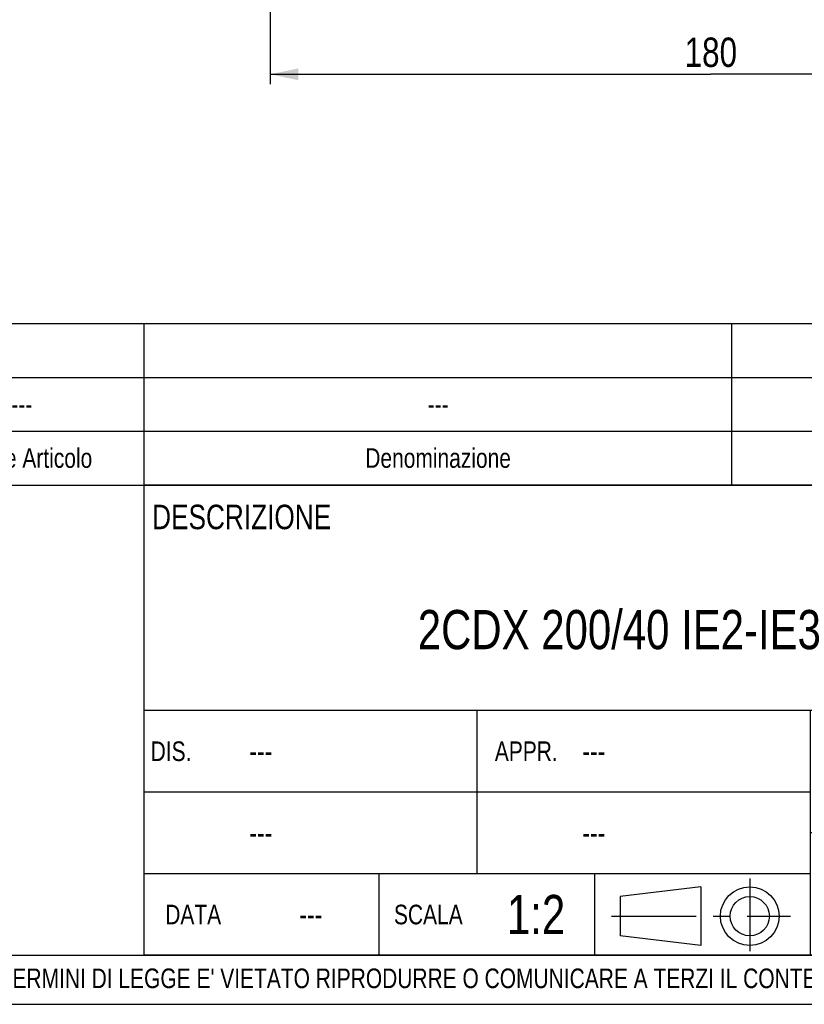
# Model space of a CAD drawing. Header units: millimetres. Extents: x 0 to 841, y 0 to 594.
# Tile 8 of 13: x 557 to 717, y 0 to 201. Entities that reach past the tile are written whole.
import ezdxf

# ---------------------------------------------------------------- set-up
doc = ezdxf.new("R2010")
doc.units = ezdxf.units.MM
doc.header["$LTSCALE"] = 46.2
doc.linetypes.add('CENTER', pattern=[0.6, 0.375, -0.075, 0.075, -0.075])
doc.layers.get('0').update_dxf_attribs({"linetype": 'CONTINUOUS'})
for name, color, linetype in [('DEFAULT_1', 7, 'CENTER'), ('DETTAGLI', 7, 'CONTINUOUS'), ('QUOTE', 7, 'CONTINUOUS')]:
    doc.layers.add(name, color=color, linetype=linetype)
doc.styles.get("Standard").update_dxf_attribs({"font": 'txt', "width": 0.8})
doc.dimstyles.new('DIMSTYLE_1', dxfattribs={"dimtxt": 6, "dimasz": 5.8, "dimexe": 1, "dimexo": 2, "dimgap": 0.75, "dimtad": 1, "dimdec": 3, "dimtxsty": 'Standard', "dimblk": '_FILLED', "dimblk1": '_FILLED', "dimblk2": '_FILLED', "dimcen": 0.09, "dimadec": 3, "dimazin": 2, "dimtp": 0.5, "dimtm": 0.5, "dimtfac": 1, "dimtdec": 3, "dimtofl": 0, "dimtmove": 0, "dimatfit": 3, "dimldrblk": '_FILLED', "dimfxl": 0, "dimtolj": 1, "dimarcsym": 0})

# ---------------------------------------------------------------- blocks, each defined once
blk = doc.blocks.new('PROIEZIONE_BL1', base_point=(695.65, 18.26))
at = {"color": 7, "linetype": 'Continuous'}
for p, q in [((695.61, 23.99), (679.14, 21.99)), ((695.61, 23.99), (695.61, 11.99)), ((679.14, 21.99), (679.14, 13.99)), ((695.61, 11.99), (679.14, 13.99))]:
    blk.add_line(p, q, dxfattribs=at)
for radius in [6, 4]:
    blk.add_circle((705.63, 17.99), radius, dxfattribs=at)
at = {"layer": 'DEFAULT_1', "color": 2, "linetype": 'CENTER'}
for p, q in [((705.63, 25.69), (705.63, 10.83)), ((677.38, 17.99), (713.92, 17.99))]:
    blk.add_line(p, q, dxfattribs=at)
blk = doc.blocks.new('_FILLED')
at = {"color": 0, "linetype": 'ByBlock'}
blk.add_solid([(0, 0), (-1, 0.207), (-1, -0.207)], dxfattribs=at)
blk = doc.blocks.new('*D19')
at = {"layer": 'QUOTE', "color": 2, "linetype": 'Continuous'}
for p, q in [((607.68, 243.09), (607.68, 187.87)), ((787.68, 243.09), (787.68, 187.87)), ((607.68, 189.87), (697.68, 189.87)), ((787.68, 189.87), (697.68, 189.87))]:
    blk.add_line(p, q, dxfattribs=at)
at = {"layer": 'QUOTE', "color": 2, "linetype": 'Continuous', "xscale": 5.8, "yscale": 5.8, "zscale": 5.8, "rotation": 180}
blk.add_blockref('_FILLED', (607.68, 189.87), dxfattribs=at)
at = {"layer": 'QUOTE', "color": 2, "linetype": 'Continuous', "xscale": 5.8, "yscale": 5.8, "zscale": 5.8}
blk.add_blockref('_FILLED', (787.68, 189.87), dxfattribs=at)
at = {"layer": 'QUOTE', "color": 2, "linetype": 'Continuous', "insert": (697.68, 197.37), "char_height": 6, "width": 16.2, "attachment_point": 2, "line_spacing_factor": 0.9}
blk.add_mtext('180', dxfattribs=at)
blk = doc.blocks.new('*T23')
at = {"color": 2, "linetype": 'Continuous'}
for p, q in [((248, 96), (0, 96)), ((0, 0), (0, 96)), ((194, 50), (194, 96)), ((248, 0), (248, 96)), ((248, 50), (0, 50)), ((68, 16.66), (68, 50)), ((136, 0), (136, 50)), ((136, 33.34), (0, 33.34)), ((248, 25), (136, 25)), ((160, 0), (160, 25)), ((224, 0), (224, 25)), ((136, 16.66), (0, 16.66)), ((48, 0), (48, 16.66)), ((92, 0), (92, 16.66)), ((248, 0), (0, 0))]:
    blk.add_line(p, q, dxfattribs=at)
at = {"layer": 'DETTAGLI', "color": 2, "linetype": 'Continuous', "line_spacing_factor": 0.9}
for s, insert, char_height, width, attachment_point in [(' DESCRIZIONE', (0.125, 92), 5, 83, 1), ('2CDX 200/40 IE2-IE3', (97, 70.5), 8, 207.46667, 2), (' DIS.', (0.125, 43.67), 4, 22.53333, 1), ('APPR.', (78, 43.67), 4, 26, 2), (' ---', (20.125, 43.87), 4.4, 16.72, 1), (' ---', (88.125, 43.87), 4.4, 16.72, 1), ('---', (192, 35.5), 8, 17.6, 2), (' ---', (20.125, 27.2), 4.4, 16.72, 1), (' ---', (88.125, 27.2), 4.4, 16.72, 1), ('N° DISEGNO', (192, 22), 5, 73.33333, 2), ('CAT.', (148, 22), 5, 25.83333, 2), ('REV.', (236, 22), 5, 25.16667, 2), ('1:2', (80, 12.33), 8, 20.53333, 2), ('DATA', (10, 10.33), 4, 25.33333, 2), ('SCALA', (58, 10.33), 4, 30.93333, 2), ('---', (34, 10.53), 4.4, 9.68, 2), ('---', (148, 11), 8, 17.6, 2), ('---', (192, 11), 8, 17.6, 2), ('---', (236, 11), 8, 17.6, 2)]:
    blk.add_mtext(s, dxfattribs=dict(at, insert=insert, char_height=char_height, width=width, attachment_point=attachment_point))
blk = doc.blocks.new('*T25')
at = {"color": 0, "linetype": 'ByBlock', "lineweight": -2}
for p, q in [((0, 33), (366, 33)), ((0, 0), (0, 33)), ((17, 0), (17, 33)), ((34, 0), (34, 33)), ((68, 0), (68, 33)), ((118, 0), (118, 33)), ((238, 0), (238, 33)), ((312, 0), (312, 33)), ((326, 0), (326, 33)), ((346, 0), (346, 33)), ((366, 0), (366, 33)), ((0, 22), (366, 22)), ((0, 11), (366, 11)), ((0, 0), (366, 0))]:
    blk.add_line(p, q, dxfattribs=at)
at = {"color": 0, "linetype": 'Continuous', "char_height": 4, "attachment_point": 5, "line_spacing_factor": 0.9}
for s, insert, width in [('kg', (319, 16.5), 13.88), ('---', (8.5, 16.5), 16.88), ('---', (25.5, 16.5), 16.88), ('---', (51, 16.5), 33.88), ('---', (93, 16.5), 49.88), ('---', (178, 16.5), 119.88), ('--- ', (275, 16.5), 73.88), ('Q.tà\\PGrezzo', (336, 5.5), 19.88), ('Q.tà\\PFinito', (356, 5.5), 19.88), ('Q.tà', (25.5, 5.5), 16.88), ('N° Disegno', (51, 5.5), 33.88), ('Codice Articolo', (93, 5.5), 49.88), ('Denominazione', (178, 5.5), 119.88), ('Materiale', (275, 5.5), 73.88), ('Pos.', (8.5, 5.5), 16.88), ('U.M.', (319, 5.5), 13.88)]:
    blk.add_mtext(s, dxfattribs=dict(at, insert=insert, width=width))
at = {"color": 0, "linetype": 'Continuous', "insert": (356, 16.5), "char_height": 4, "width": 19.88, "attachment_point": 5}
blk.add_mtext('0', dxfattribs=at)

msp = doc.modelspace()

# ---------------------------------------------------------------- linework, layer by layer
at = {"color": 7, "linetype": 'Continuous'}
for p, q in [((10, 10), (830, 10)), ((0, 0), (840, 0))]:
    msp.add_line(p, q, dxfattribs=at)

# ---------------------------------------------------------------- block references
for name, p in [('*T25', (464, 106)), ('*T23', (582, 10))]:
    msp.add_blockref(name, p)
at = {"color": 2, "linetype": 'Continuous'}
msp.add_blockref('PROIEZIONE_BL1', (695.6506, 18.2606), dxfattribs=at)

# ---------------------------------------------------------------- texts
at = {"color": 2, "linetype": 'Continuous', "insert": (429.9178, 7.3044), "char_height": 4, "width": 601.1, "attachment_point": 1, "line_spacing_factor": 0.9}
msp.add_mtext("PROPRIETA' RISERVATA EBARA PUMPS EUROPE S.p.a. - A TERMINI DI LEGGE E' VIETATO RIPRODURRE O COMUNICARE A TERZI IL CONTENUTO DI QUESTO DISEGNO", dxfattribs=at)

# ---------------------------------------------------------------- dimensions: what is measured, and where the dimension line sits
at = {"layer": 'QUOTE', "color": 2, "linetype": 'Continuous'}
dim = msp.add_linear_dim(base=(787.6846, 189.8723), p1=(607.6846, 245.0915), p2=(787.6846, 245.0915), dimstyle='DIMSTYLE_1', dxfattribs=at)
dim.commit()
dim.dimension.update_dxf_attribs({"geometry": '*D19', "text_midpoint": (697.2846, 189.8723), "dimtype": 160})

doc.saveas('drawing.dxf')
